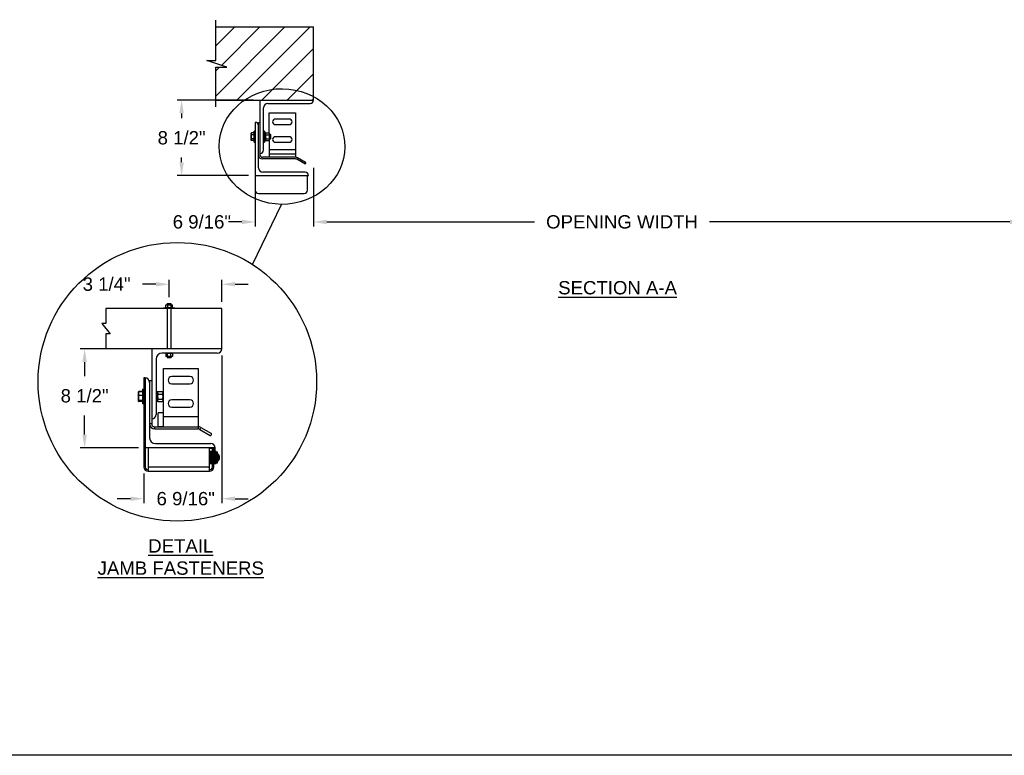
# Model space of a CAD drawing. Header units: inches. Extents: x 144.9 to 238.4, y 214.8 to 247.7.
# Tile 12 of 256: x 151 to 157.9, y 214.8 to 219.9. Entities that reach past the tile are written whole.
import ezdxf

# ---------------------------------------------------------------- set-up
doc = ezdxf.new("R2010")
doc.units = ezdxf.units.IN
doc.header["$LTSCALE"] = 0.25
doc.header["$MEASUREMENT"] = 0
for name, color, linetype in [('ANNOTATIONS', 1, 'Continuous'), ('DETAILS', 4, 'Continuous'), ('MOTOR RH', 7, 'Continuous')]:
    doc.layers.add(name, color=color, linetype=linetype)
doc.styles.add('ARIAL', font='arial.ttf', dxfattribs={"height": 0.09375})
doc.dimstyles.new('STANDARD$0', dxfattribs={"dimtxt": 0.09375, "dimasz": 0.09375, "dimexe": 0.03125, "dimexo": 0.046875, "dimgap": 0.09, "dimtad": 0, "dimtih": 1, "dimtoh": 1, "dimdec": 4, "dimzin": 0, "dimdsep": 46, "dimtxsty": 'ARIAL', "dimcen": 0.09, "dimadec": 0, "dimazin": 0, "dimtfac": 1, "dimtdec": 4, "dimtofl": 0, "dimtmove": 0, "dimatfit": 1, "dimfxl": 1, "dimtolj": 1, "dimtzin": 0, "dimarcsym": 0})

# ---------------------------------------------------------------- blocks, each defined once
blk = doc.blocks.new('*D91')
at = {"layer": 'ANNOTATIONS', "color": 0, "lineweight": -2, "transparency": 16777216}
for p, q in [((152.6049, 219.3717), (152.0671, 219.3717)), ((152.0984, 219.278), (152.0984, 219.2446)), ((152.0984, 218.9342), (152.0984, 218.9676)), ((152.5698, 218.8405), (152.0671, 218.8405))]:
    blk.add_line(p, q, dxfattribs=at)
at = {"layer": 'ANNOTATIONS', "color": 0, "transparency": 16777216}
for points in [[(152.0827, 219.278), (152.114, 219.278), (152.0984, 219.3717)], [(152.0827, 218.9342), (152.114, 218.9342), (152.0984, 218.8405)]]:
    blk.add_solid(points, dxfattribs=at)
at = {"layer": 'defpoints', "color": 0, "transparency": 16777216}
for p in [(152.6518, 219.3717), (152.0984, 218.8405), (152.6166, 218.8405)]:
    blk.add_point(p, dxfattribs=at)
at = {"layer": 'ANNOTATIONS', "color": 0, "transparency": 16777216, "insert": (152.0984, 219.1061), "char_height": 0.09375, "attachment_point": 5, "style": 'ARIAL'}
blk.add_mtext('\\A1;8 1/2"', dxfattribs=at)
blk = doc.blocks.new('*D95')
at = {"layer": 'ANNOTATIONS', "color": 0, "lineweight": -2, "transparency": 16777216}
for p, q in [((152.3807, 217.5739), (152.3807, 216.534)), ((151.832, 216.742), (151.832, 216.534)), ((151.7383, 216.5652), (151.6445, 216.5652)), ((152.4745, 216.5652), (152.5682, 216.5652))]:
    blk.add_line(p, q, dxfattribs=at)
at = {"layer": 'ANNOTATIONS', "color": 0, "transparency": 16777216}
for points in [[(151.7383, 216.5808), (151.7383, 216.5496), (151.832, 216.5652)], [(152.4745, 216.5808), (152.4745, 216.5496), (152.3807, 216.5652)]]:
    blk.add_solid(points, dxfattribs=at)
at = {"layer": 'defpoints', "color": 0, "transparency": 16777216}
for p in [(152.3807, 217.6207), (151.832, 216.7888), (152.3807, 216.5652)]:
    blk.add_point(p, dxfattribs=at)
at = {"layer": 'ANNOTATIONS', "color": 0, "transparency": 16777216, "insert": (152.1271, 216.5652), "char_height": 0.09375, "attachment_point": 5, "style": 'ARIAL'}
blk.add_mtext('\\A1;6 9/16"', dxfattribs=at)
blk = doc.blocks.new('*D96')
at = {"layer": 'ANNOTATIONS', "color": 0, "lineweight": -2, "transparency": 16777216}
for p, q in [((151.7212, 217.6207), (151.3838, 217.6207)), ((151.415, 217.527), (151.415, 217.4279)), ((151.415, 217.0165), (151.415, 217.1509)), ((151.7949, 216.9227), (151.3838, 216.9227))]:
    blk.add_line(p, q, dxfattribs=at)
at = {"layer": 'ANNOTATIONS', "color": 0, "transparency": 16777216}
for points in [[(151.3994, 217.527), (151.4307, 217.527), (151.415, 217.6207)], [(151.3994, 217.0165), (151.4307, 217.0165), (151.415, 216.9227)]]:
    blk.add_solid(points, dxfattribs=at)
at = {"layer": 'defpoints', "color": 0, "transparency": 16777216}
for p in [(151.7681, 217.6207), (151.415, 216.9227), (151.8418, 216.9227)]:
    blk.add_point(p, dxfattribs=at)
at = {"layer": 'ANNOTATIONS', "color": 0, "transparency": 16777216, "insert": (151.415, 217.2894), "char_height": 0.09375, "attachment_point": 5, "style": 'ARIAL'}
blk.add_mtext('\\A1;8 1/2"', dxfattribs=at)
blk = doc.blocks.new('*D97')
at = {"layer": 'ANNOTATIONS', "color": 0, "lineweight": -2, "transparency": 16777216}
for p, q in [((152.0108, 217.9854), (152.0108, 218.1067)), ((152.3807, 217.9509), (152.3807, 218.1067)), ((151.917, 218.0755), (151.8233, 218.0755)), ((152.4745, 218.0755), (152.5682, 218.0755))]:
    blk.add_line(p, q, dxfattribs=at)
at = {"layer": 'ANNOTATIONS', "color": 0, "transparency": 16777216}
for points in [[(151.917, 218.0911), (151.917, 218.0599), (152.0108, 218.0755)], [(152.4745, 218.0911), (152.4745, 218.0599), (152.3807, 218.0755)]]:
    blk.add_solid(points, dxfattribs=at)
at = {"layer": 'defpoints', "color": 0, "transparency": 16777216}
for p in [(152.3807, 218.0755), (152.0108, 217.9386), (152.3807, 217.904)]:
    blk.add_point(p, dxfattribs=at)
at = {"layer": 'ANNOTATIONS', "color": 0, "transparency": 16777216, "insert": (151.5702, 218.0755), "char_height": 0.09375, "attachment_point": 5, "style": 'ARIAL'}
blk.add_mtext('\\A1;3 1/4"', dxfattribs=at)
blk = doc.blocks.new('*D98')
at = {"layer": 'ANNOTATIONS', "color": 0, "lineweight": -2, "transparency": 16777216}
for p, q in [((153.0268, 218.8958), (153.0268, 218.4829)), ((158.0268, 218.8959), (158.0268, 218.483)), ((153.1206, 218.5141), (154.5847, 218.5141)), ((157.9331, 218.5142), (155.8174, 218.5142))]:
    blk.add_line(p, q, dxfattribs=at)
at = {"layer": 'ANNOTATIONS', "color": 0, "transparency": 16777216}
for points in [[(153.1206, 218.5297), (153.1206, 218.4985), (153.0268, 218.5141)], [(157.9331, 218.5298), (157.9331, 218.4986), (158.0268, 218.5142)]]:
    blk.add_solid(points, dxfattribs=at)
at = {"layer": 'defpoints', "color": 0, "transparency": 16777216}
for p in [(153.0268, 218.9427), (158.0268, 218.9428), (158.0268, 218.5142)]:
    blk.add_point(p, dxfattribs=at)
at = {"layer": 'ANNOTATIONS', "color": 0, "transparency": 16777216, "insert": (155.201, 218.5142), "char_height": 0.09375, "attachment_point": 5, "style": 'ARIAL'}
blk.add_mtext('\\A1;OPENING WIDTH', dxfattribs=at)

msp = doc.modelspace()

# ---------------------------------------------------------------- hatches: boundary and pattern name
at = {"layer": 'MOTOR RH'}
h = msp.add_hatch(dxfattribs=at)
h.set_pattern_fill('ANSI31', color=256, style=0)
h.set_pattern_definition([(45, (-25.16526, -30.93622), (-0.08838835, 0.08838835), [])])
h.paths.add_polyline_path([(153.0268, 219.88734), (152.3393, 219.88734), (152.3393, 219.65014), (152.27519, 219.65014), (152.41727, 219.60324), (152.3393, 219.60324), (152.3393, 219.37172), (153.0268, 219.37172), (153.0268, 219.53422)])

# ---------------------------------------------------------------- linework, layer by layer
at = {"layer": 'ANNOTATIONS'}
for p, q in [((152.61664, 218.79359), (152.61664, 218.48285)), ((152.52289, 218.5141), (152.42914, 218.5141))]:
    msp.add_line(p, q, dxfattribs=at)
msp.add_solid([(152.52289, 218.52973), (152.52289, 218.49848), (152.61664, 218.5141)], dxfattribs=at)
at = {"layer": 'defpoints'}
msp.add_lwpolyline([(165.72268, 214.75854), (144.92558, 214.75854), (144.92558, 227.49365), (165.72268, 227.49365)], close=True, dxfattribs=at)
at = {"layer": 'DETAILS'}
for p, q in [((152.59771, 218.21437), (152.80256, 218.63807)), ((152.38073, 217.90398), (151.56536, 217.90398)), ((151.56536, 217.90398), (151.56536, 217.7989)), ((152.05167, 217.90727), (151.96992, 217.90727)), ((151.96992, 217.90398), (151.96992, 217.90727)), ((151.98451, 217.91055), (151.98451, 217.90727)), ((151.98451, 217.91055), (152.03707, 217.91055)), ((151.98759, 217.9203), (151.98759, 217.93135)), ((151.98759, 217.93135), (152.03399, 217.93135)), ((151.98765, 217.91055), (151.98765, 217.93135)), ((151.99711, 217.93135), (151.99711, 217.93857)), ((152.02448, 217.93857), (151.99711, 217.93857)), ((151.99711, 217.90398), (151.99711, 217.62073)), ((152.0006, 217.91055), (152.0006, 217.93135)), ((152.02374, 217.91055), (152.02374, 217.93135)), ((152.02448, 217.93135), (152.02448, 217.93857)), ((152.02448, 217.62073), (152.02448, 217.90398)), ((152.03394, 217.91055), (152.03394, 217.93135)), ((152.03399, 217.9203), (152.03399, 217.93135)), ((152.03707, 217.90727), (152.03707, 217.91055)), ((152.05167, 217.90398), (152.05167, 217.90727)), ((152.38073, 217.62073), (152.38073, 217.90398)), ((151.56536, 217.7989), (151.53619, 217.7989)), ((151.53619, 217.7989), (151.59453, 217.72582)), ((151.59453, 217.72582), (151.56536, 217.72582)), ((151.56536, 217.72582), (151.56536, 217.62073)), ((152.38073, 217.62073), (151.56536, 217.62073)), ((151.88802, 217.62073), (151.88802, 217.09211)), ((151.91881, 217.54888), (151.91881, 217.15881)), ((152.34993, 217.58994), (151.95987, 217.58994)), ((151.9843, 217.58994), (151.9843, 217.58665)), ((152.03686, 217.58665), (151.9843, 217.58665)), ((151.98738, 217.57691), (151.98738, 217.56585)), ((152.03378, 217.56585), (151.98738, 217.56585)), ((151.98743, 217.58665), (151.98743, 217.56585)), ((151.99689, 217.56585), (151.99689, 217.55864)), ((151.99689, 217.55864), (152.02427, 217.55864)), ((151.99763, 217.58665), (151.99763, 217.56585)), ((152.02078, 217.58665), (152.02078, 217.56585)), ((152.02427, 217.56585), (152.02427, 217.55864)), ((152.03373, 217.58665), (152.03373, 217.56585)), ((152.03378, 217.57691), (152.03378, 217.56585)), ((152.03686, 217.58665), (152.03686, 217.58994)), ((151.96977, 217.07158), (151.96977, 217.48218)), ((151.96977, 217.48218), (152.21612, 217.48218)), ((152.21612, 217.48218), (152.21612, 217.05619)), ((151.84182, 217.41544), (151.832, 217.41544)), ((151.832, 217.41544), (151.832, 216.78884)), ((151.84182, 217.41544), (151.84182, 216.78884)), ((151.87262, 217.39493), (151.87262, 216.99458)), ((151.88802, 217.39493), (151.87262, 217.39493)), ((152.1571, 217.42572), (152.02879, 217.42572)), ((151.79665, 217.31994), (151.79558, 217.31722)), ((151.79587, 217.31827), (151.79665, 217.31994)), ((151.82379, 217.32), (151.79665, 217.32)), ((151.82379, 217.31994), (151.79665, 217.31994)), ((151.82379, 217.32011), (151.80647, 217.32011)), ((151.82379, 217.33588), (151.832, 217.33588)), ((151.82379, 217.33588), (151.82379, 217.23323)), ((151.91881, 217.32024), (151.92908, 217.32024)), ((151.92908, 217.24888), (151.92908, 217.32024)), ((151.92908, 217.31535), (151.93318, 217.32012)), ((151.93318, 217.32012), (151.96176, 217.32012)), ((151.96176, 217.32012), (151.96586, 217.31535)), ((152.02879, 217.3744), (152.1571, 217.3744)), ((151.7939, 217.31535), (151.79423, 217.31592)), ((151.7939, 217.25376), (151.7939, 217.31535)), ((151.79423, 217.25319), (151.7939, 217.25376)), ((151.79423, 217.31592), (151.79562, 217.31833)), ((151.79562, 217.25079), (151.79443, 217.25285)), ((151.82379, 217.31804), (151.79665, 217.31804)), ((151.82379, 217.29093), (151.79665, 217.29093)), ((151.82379, 217.25745), (151.79665, 217.25745)), ((151.82379, 217.25108), (151.79665, 217.25108)), ((151.92908, 217.25275), (151.91881, 217.25275)), ((151.92908, 217.25061), (151.91881, 217.25061)), ((151.93318, 217.249), (151.92908, 217.25376)), ((151.93318, 217.30234), (151.96176, 217.30234)), ((151.93318, 217.26678), (151.96176, 217.26678)), ((151.96586, 217.25376), (151.96176, 217.249)), ((151.96586, 217.31535), (151.96586, 217.25376)), ((151.96586, 217.30509), (151.96977, 217.30509)), ((151.96977, 217.26403), (151.96586, 217.26403)), ((152.1571, 217.26148), (152.02879, 217.26148)), ((151.82379, 217.24918), (151.79665, 217.24918)), ((151.82379, 217.24912), (151.79665, 217.24912)), ((151.82379, 217.24901), (151.80647, 217.24901)), ((151.832, 217.23323), (151.82379, 217.23323)), ((151.92908, 217.24888), (151.91881, 217.24888)), ((151.93318, 217.249), (151.96176, 217.249)), ((152.02879, 217.21016), (152.1571, 217.21016)), ((151.93384, 217.07158), (151.93384, 217.16907)), ((151.96977, 217.16907), (151.93384, 217.16907)), ((151.96977, 217.14344), (152.21612, 217.14344)), ((151.88802, 217.09211), (151.87262, 217.09211)), ((151.90855, 217.05619), (151.90855, 217.07158)), ((151.90855, 217.07158), (152.21612, 217.07158)), ((151.90855, 217.05619), (152.21612, 217.05619)), ((151.93384, 217.07282), (151.96977, 217.07282)), ((152.22639, 217.05344), (152.23409, 217.06677)), ((152.22639, 217.05344), (152.30019, 217.01083)), ((152.23409, 217.06677), (152.30789, 217.02416)), ((152.3058, 217.01233), (152.30939, 217.01855)), ((152.33454, 216.92272), (151.84182, 216.92272)), ((151.86235, 216.92272), (151.86235, 216.75848)), ((151.91368, 216.95352), (152.30374, 216.95352)), ((152.29436, 216.75848), (152.29436, 216.92272)), ((152.29436, 216.92025), (152.31489, 216.92025)), ((152.31489, 216.78884), (152.31489, 216.92272)), ((152.32472, 216.78884), (152.32472, 216.92272)), ((152.32472, 216.92025), (152.33454, 216.92025)), ((152.33454, 216.92025), (152.33453, 216.9221)), ((152.33454, 216.8986), (152.33454, 216.92272)), ((152.30933, 216.8986), (152.29436, 216.8986)), ((152.29436, 216.89858), (152.30933, 216.89858)), ((152.30933, 216.89854), (152.29436, 216.89854)), ((152.29436, 216.89826), (152.30933, 216.89826)), ((152.30933, 216.89815), (152.29436, 216.89815)), ((152.29436, 216.89762), (152.30933, 216.89762)), ((152.30933, 216.89744), (152.29436, 216.89744)), ((152.29436, 216.89666), (152.30933, 216.89666)), ((152.30933, 216.89641), (152.29436, 216.89641)), ((152.29436, 216.89538), (152.30933, 216.89538)), ((152.30933, 216.89507), (152.29436, 216.89507)), ((152.29436, 216.89381), (152.30933, 216.89381)), ((152.30933, 216.89344), (152.29436, 216.89344)), ((152.29436, 216.89195), (152.30933, 216.89195)), ((152.30933, 216.89151), (152.29436, 216.89151)), ((152.29436, 216.88981), (152.30933, 216.88981)), ((152.30933, 216.88932), (152.29436, 216.88932)), ((152.29436, 216.88741), (152.30933, 216.88741)), ((152.30933, 216.88687), (152.29436, 216.88687)), ((152.29436, 216.88477), (152.30933, 216.88477)), ((152.30933, 216.88418), (152.29436, 216.88418)), ((152.29436, 216.88191), (152.30933, 216.88191)), ((152.30933, 216.88128), (152.29436, 216.88128)), ((152.29436, 216.87886), (152.30933, 216.87886)), ((152.30933, 216.87818), (152.29436, 216.87818)), ((152.29436, 216.87562), (152.30933, 216.87562)), ((152.30933, 216.87491), (152.29436, 216.87491)), ((152.29436, 216.87224), (152.30933, 216.87224)), ((152.30933, 216.8715), (152.29436, 216.8715)), ((152.29436, 216.86873), (152.30933, 216.86873)), ((152.30933, 216.86797), (152.29436, 216.86797)), ((152.29436, 216.86512), (152.30933, 216.86512)), ((152.30933, 216.86434), (152.29436, 216.86434)), ((152.29436, 216.86144), (152.30933, 216.86144)), ((152.30933, 216.86065), (152.29436, 216.86065)), ((152.29436, 216.85772), (152.30933, 216.85772)), ((152.30933, 216.85692), (152.29436, 216.85692)), ((152.29436, 216.85398), (152.30933, 216.85398)), ((152.30933, 216.85319), (152.29436, 216.85319)), ((152.29436, 216.85026), (152.30933, 216.85026)), ((152.30933, 216.84947), (152.29436, 216.84947)), ((152.29436, 216.84658), (152.30933, 216.84658)), ((152.30933, 216.8458), (152.29436, 216.8458)), ((152.29436, 216.84297), (152.30933, 216.84297)), ((152.30933, 216.84221), (152.29436, 216.84221)), ((152.29436, 216.83945), (152.30933, 216.83945)), ((152.30933, 216.83872), (152.29436, 216.83872)), ((152.29436, 216.83606), (152.30933, 216.83606)), ((152.30933, 216.83536), (152.29436, 216.83536)), ((152.30933, 216.89858), (152.30933, 216.81296)), ((152.31057, 216.88488), (152.31056, 216.88476)), ((152.31187, 216.88245), (152.31251, 216.88245)), ((152.3138, 216.88488), (152.31379, 216.88476)), ((152.32472, 216.8986), (152.34088, 216.8986)), ((152.34088, 216.89857), (152.32472, 216.89857)), ((152.32472, 216.89833), (152.34088, 216.89833)), ((152.34088, 216.89823), (152.32472, 216.89823)), ((152.32472, 216.89773), (152.34088, 216.89773)), ((152.34088, 216.89756), (152.32472, 216.89756)), ((152.32472, 216.89682), (152.34088, 216.89682)), ((152.34088, 216.89658), (152.32472, 216.89658)), ((152.32472, 216.89559), (152.34088, 216.89559)), ((152.34088, 216.89529), (152.32472, 216.89529)), ((152.32472, 216.89406), (152.34088, 216.89406)), ((152.34088, 216.89369), (152.32472, 216.89369)), ((152.32472, 216.89224), (152.34088, 216.89224)), ((152.34088, 216.89181), (152.32472, 216.89181)), ((152.32472, 216.89014), (152.34088, 216.89014)), ((152.34088, 216.88965), (152.32472, 216.88965)), ((152.32472, 216.88778), (152.34088, 216.88778)), ((152.34088, 216.88724), (152.32472, 216.88724)), ((152.32472, 216.88517), (152.34088, 216.88517)), ((152.34088, 216.88459), (152.32472, 216.88459)), ((152.32472, 216.88234), (152.34088, 216.88234)), ((152.34088, 216.88171), (152.32472, 216.88171)), ((152.32472, 216.87931), (152.34088, 216.87931)), ((152.34088, 216.87864), (152.32472, 216.87864)), ((152.32472, 216.8761), (152.34088, 216.8761)), ((152.34088, 216.8754), (152.32472, 216.8754)), ((152.32472, 216.87274), (152.34088, 216.87274)), ((152.34088, 216.87201), (152.32472, 216.87201)), ((152.32472, 216.86925), (152.34088, 216.86925)), ((152.34088, 216.86849), (152.32472, 216.86849)), ((152.32472, 216.86565), (152.34088, 216.86565)), ((152.34088, 216.86487), (152.32472, 216.86487)), ((152.32472, 216.86198), (152.34088, 216.86198)), ((152.34088, 216.86119), (152.32472, 216.86119)), ((152.32472, 216.85826), (152.34088, 216.85826)), ((152.34088, 216.85747), (152.32472, 216.85747)), ((152.32472, 216.85453), (152.34088, 216.85453)), ((152.34088, 216.85373), (152.32472, 216.85373)), ((152.32472, 216.8508), (152.34088, 216.8508)), ((152.34088, 216.85001), (152.32472, 216.85001)), ((152.32472, 216.84711), (152.34088, 216.84711)), ((152.34088, 216.84633), (152.32472, 216.84633)), ((152.32472, 216.84349), (152.34088, 216.84349)), ((152.34088, 216.84273), (152.32472, 216.84273)), ((152.32472, 216.83996), (152.34088, 216.83996)), ((152.34088, 216.83922), (152.32472, 216.83922)), ((152.32472, 216.83655), (152.34088, 216.83655)), ((152.34088, 216.83584), (152.32472, 216.83584)), ((152.34088, 216.81392), (152.34088, 216.8986)), ((152.34088, 216.89459), (152.35058, 216.89459)), ((152.34088, 216.89456), (152.35058, 216.89456)), ((152.34088, 216.88762), (152.35058, 216.88762)), ((152.34088, 216.86265), (152.35058, 216.86265)), ((152.34088, 216.8488), (152.35058, 216.8488)), ((152.35058, 216.81696), (152.35058, 216.89459)), ((152.35058, 216.88262), (152.35068, 216.88244)), ((152.35058, 216.8818), (152.35288, 216.88156)), ((152.35288, 216.88156), (152.35288, 216.83)), ((151.84182, 216.78884), (151.832, 216.78884)), ((151.86235, 216.78884), (152.29436, 216.78884)), ((152.29436, 216.83282), (152.30933, 216.83282)), ((152.30933, 216.83215), (152.29436, 216.83215)), ((152.29436, 216.82976), (152.30933, 216.82976)), ((152.30933, 216.82913), (152.29436, 216.82913)), ((152.29436, 216.82689), (152.30933, 216.82689)), ((152.30933, 216.82631), (152.29436, 216.82631)), ((152.29436, 216.82424), (152.30933, 216.82424)), ((152.30933, 216.82371), (152.29436, 216.82371)), ((152.29436, 216.82184), (152.30933, 216.82184)), ((152.30933, 216.82136), (152.29436, 216.82136)), ((152.29436, 216.81969), (152.30933, 216.81969)), ((152.30933, 216.81927), (152.29436, 216.81927)), ((152.29436, 216.81782), (152.30933, 216.81782)), ((152.30933, 216.81745), (152.29436, 216.81745)), ((152.29436, 216.81623), (152.30933, 216.81623)), ((152.30933, 216.81593), (152.29436, 216.81593)), ((152.29436, 216.81495), (152.30933, 216.81495)), ((152.30933, 216.81471), (152.29436, 216.81471)), ((152.29436, 216.81397), (152.30933, 216.81397)), ((152.30933, 216.81381), (152.29436, 216.81381)), ((152.29436, 216.81332), (152.30933, 216.81332)), ((152.30933, 216.81322), (152.29436, 216.81322)), ((152.29436, 216.81299), (152.30933, 216.81299)), ((152.30933, 216.81296), (152.29436, 216.81296)), ((152.30875, 216.82913), (152.30874, 216.82938)), ((152.30933, 216.82442), (152.31489, 216.82442)), ((152.31089, 216.82911), (152.31025, 216.82911)), ((152.3122, 216.8268), (152.31219, 216.82668)), ((152.31412, 216.82911), (152.31348, 216.82911)), ((152.32472, 216.78884), (152.31489, 216.78884)), ((152.32472, 216.83329), (152.34088, 216.83329)), ((152.34088, 216.83261), (152.32472, 216.83261)), ((152.32472, 216.83019), (152.34088, 216.83019)), ((152.34088, 216.82956), (152.32472, 216.82956)), ((152.3251, 216.82671), (152.32472, 216.82742)), ((152.32472, 216.8273), (152.34088, 216.8273)), ((152.34088, 216.82671), (152.32472, 216.82671)), ((152.32472, 216.82462), (152.34088, 216.82462)), ((152.34088, 216.82407), (152.32472, 216.82407)), ((152.32472, 216.82217), (152.34088, 216.82217)), ((152.34088, 216.82168), (152.32472, 216.82168)), ((152.32472, 216.81999), (152.34088, 216.81999)), ((152.34088, 216.81955), (152.32472, 216.81955)), ((152.32472, 216.81807), (152.34088, 216.81807)), ((152.34088, 216.8177), (152.32472, 216.8177)), ((152.32472, 216.81644), (152.34088, 216.81644)), ((152.34088, 216.81613), (152.32472, 216.81613)), ((152.32472, 216.81511), (152.34088, 216.81511)), ((152.34088, 216.81487), (152.32472, 216.81487)), ((152.32472, 216.81409), (152.34088, 216.81409)), ((152.34088, 216.81392), (152.32472, 216.81392)), ((152.32472, 216.81339), (152.34088, 216.81339)), ((152.34088, 216.81328), (152.32472, 216.81328)), ((152.32472, 216.81301), (152.34088, 216.81301)), ((152.34088, 216.81297), (152.32472, 216.81297)), ((152.32472, 216.81296), (152.34088, 216.81296)), ((152.34088, 216.82388), (152.35058, 216.82388)), ((152.34088, 216.81696), (152.35058, 216.81696)), ((152.34088, 216.81297), (152.34088, 216.81391)), ((152.35288, 216.83), (152.35058, 216.82975)), ((151.86235, 216.75848), (152.29436, 216.75848))]:
    msp.add_line(p, q, dxfattribs=at)
msp.add_circle((152.06841, 217.38835), 0.98106, dxfattribs=at)
for centre, radius, start, end in [((152.34993, 217.62073), 0.03079, 270, 0), ((151.95987, 217.54888), 0.04106, 90, 180), ((151.84182, 217.38464), 0.03079, 0, 90), ((152.02879, 217.40006), 0.02566, 90, 270), ((152.1571, 217.40006), 0.02566, 270, 90), ((152.02879, 217.23582), 0.02566, 90, 270), ((152.1571, 217.23582), 0.02566, 270, 90), ((151.88802, 217.15881), 0.03079, 270, 0), ((151.90855, 217.09211), 0.03593, 180, 270), ((151.90855, 217.09211), 0.02053, 180, 270), ((152.21612, 217.03566), 0.03593, 60, 90), ((152.21612, 217.03566), 0.02053, 60, 90), ((151.91368, 216.99458), 0.04106, 180, 270), ((152.30224, 217.01438), 0.00411, 240, 330), ((152.30583, 217.02061), 0.00411, 330, 60), ((152.30374, 216.92272), 0.03079, 360, 90), ((152.33296, 216.85578), 0.03258, 307.686145, 52.313855), ((151.86235, 216.78884), 0.03035, 180, 270), ((151.86235, 216.78884), 0.02053, 180, 270), ((152.29436, 216.78884), 0.03035, 270, 0), ((152.29436, 216.78884), 0.02053, 270, 0)]:
    msp.add_arc(centre, radius, start, end, dxfattribs=at)
msp.add_ellipse((152.80537, 219.04505), major_axis=(0.4425, -0.00305), ratio=0.919729, dxfattribs=at)
for points, knots in [([(151.93318, 217.32012), (151.9321, 217.31873), (151.92991, 217.31592), (151.92908, 217.31285), (151.92908, 217.31127), (151.92908, 217.31123)], [0, 0, 0, 0, 0.4843255, 0.9863193, 1, 1, 1, 1]), ([(151.96176, 217.32012), (151.96284, 217.31873), (151.96503, 217.31592), (151.96586, 217.31285), (151.96586, 217.31127), (151.96586, 217.31123)], [0, 0, 0, 0, 0.4843256, 0.9863193, 1, 1, 1, 1]), ([(151.79665, 217.31804), (151.79588, 217.31584), (151.79433, 217.31139), (151.79404, 217.3068), (151.7939, 217.30448)], [0, 0, 0, 0, 0.4954797, 1, 1, 1, 1]), ([(151.7939, 217.30448), (151.7939, 217.30416), (151.79393, 217.30173), (151.79453, 217.29714), (151.79594, 217.29301), (151.79665, 217.29093)], [0, 0, 0, 0, 0.0701138, 0.5307849, 1, 1, 1, 1]), ([(151.79665, 217.29093), (151.79628, 217.28967), (151.79466, 217.28422), (151.79423, 217.27855), (151.7939, 217.27419)], [0, 0, 0, 0, 0.22935, 1, 1, 1, 1]), ([(151.7939, 217.27419), (151.79393, 217.27279), (151.79407, 217.26712), (151.79554, 217.26161), (151.79665, 217.25745)], [0, 0, 0, 0, 0.2462973, 1, 1, 1, 1]), ([(151.79665, 217.25745), (151.79588, 217.25693), (151.79433, 217.25588), (151.79404, 217.25481), (151.7939, 217.25426)], [0, 0, 0, 0, 0.4954604, 1, 1, 1, 1]), ([(151.7939, 217.25426), (151.7939, 217.25419), (151.79393, 217.25361), (151.79453, 217.25254), (151.79594, 217.25157), (151.79665, 217.25108)], [0, 0, 0, 0, 0.07010078, 0.53078485, 1, 1, 1, 1]), ([(151.79434, 217.31586), (151.79445, 217.31609), (151.79477, 217.31683), (151.79589, 217.31755), (151.79665, 217.31804)], [0, 0, 0, 0, 0.3181838, 1, 1, 1, 1]), ([(151.79518, 217.25221), (151.79529, 217.25174), (151.79552, 217.25071), (151.79625, 217.24972), (151.79665, 217.24918)], [0, 0, 0, 0, 0.4516846, 1, 1, 1, 1]), ([(151.92908, 217.31123), (151.92923, 217.30998), (151.92955, 217.30745), (151.93139, 217.3045), (151.93278, 217.30283), (151.93318, 217.30234)], [0, 0, 0, 0, 0.4063083, 0.8272677, 1, 1, 1, 1]), ([(151.93318, 217.30234), (151.9321, 217.29957), (151.92991, 217.29394), (151.92908, 217.2878), (151.92908, 217.28464), (151.92908, 217.28456)], [0, 0, 0, 0, 0.48434, 0.9863261, 1, 1, 1, 1]), ([(151.92908, 217.28456), (151.92923, 217.28207), (151.92955, 217.277), (151.93139, 217.27111), (151.93278, 217.26776), (151.93318, 217.26678)], [0, 0, 0, 0, 0.4062922, 0.82727, 1, 1, 1, 1]), ([(151.93318, 217.26678), (151.93257, 217.26603), (151.93113, 217.26425), (151.92946, 217.26128), (151.92921, 217.25903), (151.92908, 217.25789)], [0, 0, 0, 0, 0.2654638, 0.6280537, 1, 1, 1, 1]), ([(151.92908, 217.25789), (151.92908, 217.25769), (151.92911, 217.25635), (151.92978, 217.25387), (151.93142, 217.25112), (151.93275, 217.24952), (151.93318, 217.249)], [0, 0, 0, 0, 0.0665197, 0.4352912, 0.8145502, 1, 1, 1, 1]), ([(151.96586, 217.31123), (151.96571, 217.30998), (151.96539, 217.30745), (151.96355, 217.3045), (151.96216, 217.30283), (151.96176, 217.30234)], [0, 0, 0, 0, 0.4063086, 0.8272681, 1, 1, 1, 1]), ([(151.96176, 217.30234), (151.96284, 217.29957), (151.96503, 217.29394), (151.96586, 217.2878), (151.96586, 217.28464), (151.96586, 217.28456)], [0, 0, 0, 0, 0.48434, 0.9863261, 1, 1, 1, 1]), ([(151.96586, 217.28456), (151.96571, 217.28207), (151.96539, 217.277), (151.96355, 217.27111), (151.96216, 217.26776), (151.96176, 217.26678)], [0, 0, 0, 0, 0.4062925, 0.8272704, 1, 1, 1, 1]), ([(151.96176, 217.26678), (151.96237, 217.26603), (151.96381, 217.26425), (151.96548, 217.26128), (151.96573, 217.25903), (151.96586, 217.25789)], [0, 0, 0, 0, 0.2654634, 0.6280535, 1, 1, 1, 1]), ([(151.96586, 217.25789), (151.96586, 217.25769), (151.96583, 217.25635), (151.96516, 217.25387), (151.96351, 217.25112), (151.96219, 217.24952), (151.96176, 217.249)], [0, 0, 0, 0, 0.0665197, 0.4352912, 0.8145502, 1, 1, 1, 1]), ([(152.30927, 216.88245), (152.30948, 216.88285), (152.30991, 216.88365), (152.31034, 216.88446), (152.31056, 216.88486)], [0, 0, 0, 0, 0.4967659, 1, 1, 1, 1]), ([(152.31088, 216.82927), (152.31082, 216.82965), (152.31069, 216.83044), (152.31049, 216.83649), (152.31029, 216.84529), (152.31009, 216.85578), (152.30988, 216.86627), (152.30968, 216.87504), (152.3095, 216.88079), (152.30938, 216.88155), (152.30934, 216.88187)], [0, 0, 0, 0, 0.1202772, 0.2513533, 0.3824302, 0.5135067, 0.6445832, 0.7756596, 0.906736, 1, 1, 1, 1]), ([(152.31025, 216.82911), (152.31018, 216.82951), (152.31005, 216.83031), (152.30984, 216.83648), (152.30964, 216.84527), (152.30947, 216.85417), (152.30937, 216.8593), (152.30934, 216.86105)], [0, 0, 0, 0, 0.2214299, 0.4428589, 0.6642894, 0.8857193, 1, 1, 1, 1]), ([(152.31059, 216.88486), (152.3108, 216.88446), (152.31123, 216.88365), (152.31167, 216.88284), (152.31188, 216.88244)], [0, 0, 0, 0, 0.5000075, 1, 1, 1, 1]), ([(152.31217, 216.8268), (152.31213, 216.82698), (152.31205, 216.82735), (152.31192, 216.83032), (152.31178, 216.83496), (152.31165, 216.84106), (152.31151, 216.84816), (152.31138, 216.85578), (152.31125, 216.8634), (152.31111, 216.87049), (152.31098, 216.8766), (152.31084, 216.88124), (152.31071, 216.8842), (152.31063, 216.88458), (152.31059, 216.88476)], [0, 0, 0, 0, 0.0743091, 0.1603292, 0.2448774, 0.329427, 0.4154487, 0.5000001, 0.5845508, 0.670573, 0.7551227, 0.8396709, 0.925691, 1, 1, 1, 1]), ([(152.31348, 216.82911), (152.31341, 216.82951), (152.31328, 216.83031), (152.31308, 216.83648), (152.31287, 216.84529), (152.31267, 216.85578), (152.31247, 216.86627), (152.31227, 216.87507), (152.31207, 216.88112), (152.31194, 216.88191), (152.31188, 216.88228)], [0, 0, 0, 0, 0.1263008, 0.2526011, 0.3789022, 0.505203, 0.6315038, 0.7578044, 0.884105, 1, 1, 1, 1]), ([(152.3125, 216.88245), (152.31272, 216.88285), (152.31314, 216.88365), (152.31357, 216.88446), (152.31379, 216.88486)], [0, 0, 0, 0, 0.4967659, 1, 1, 1, 1]), ([(152.31411, 216.82927), (152.31405, 216.82965), (152.31392, 216.83044), (152.31372, 216.83649), (152.31352, 216.84529), (152.31332, 216.85578), (152.31312, 216.86626), (152.31292, 216.87508), (152.31271, 216.88125), (152.31258, 216.88205), (152.31251, 216.88245)], [0, 0, 0, 0, 0.11589497, 0.24219527, 0.36849639, 0.49479717, 0.62109796, 0.74739859, 0.87369922, 1, 1, 1, 1]), ([(152.31382, 216.88486), (152.31404, 216.88446), (152.31439, 216.88379), (152.31475, 216.88312), (152.31489, 216.88285)], [0, 0, 0, 0, 0.6023315, 1, 1, 1, 1]), ([(152.31489, 216.84074), (152.31489, 216.84089), (152.31484, 216.84306), (152.31474, 216.84824), (152.31461, 216.85576), (152.31448, 216.8634), (152.31434, 216.87049), (152.31421, 216.8766), (152.31408, 216.88124), (152.31394, 216.8842), (152.31386, 216.88458), (152.31382, 216.88476)], [0, 0, 0, 0, 0.009444, 0.1365135, 0.2614108, 0.3863074, 0.5133776, 0.6382725, 0.7631653, 0.8902323, 1, 1, 1, 1]), ([(152.31026, 216.82911), (152.31004, 216.82871), (152.30973, 216.82813), (152.30942, 216.82755), (152.30933, 216.82736)], [0, 0, 0, 0, 0.6872079, 1, 1, 1, 1]), ([(152.31217, 216.8267), (152.31196, 216.8271), (152.31153, 216.82791), (152.31109, 216.82872), (152.31088, 216.82912)], [0, 0, 0, 0, 0.5000075, 1, 1, 1, 1]), ([(152.31349, 216.82911), (152.31328, 216.82871), (152.31285, 216.8279), (152.31242, 216.8271), (152.3122, 216.8267)], [0, 0, 0, 0, 0.4967737, 1, 1, 1, 1]), ([(152.31489, 216.82765), (152.31485, 216.82774), (152.31459, 216.82823), (152.31433, 216.82872), (152.31411, 216.82912)], [0, 0, 0, 0, 0.1738334, 1, 1, 1, 1])]:
    msp.add_open_spline(points, degree=3, knots=knots, dxfattribs=at)
at = {"layer": 'MOTOR RH'}
for p, q in [((152.3393, 219.65014), (152.3393, 219.93422)), ((152.3393, 219.88734), (153.0268, 219.88734)), ((153.0268, 219.37172), (153.0268, 219.88734)), ((152.41727, 219.60324), (152.27519, 219.65014)), ((152.27519, 219.65014), (152.3393, 219.65014)), ((152.3393, 219.32484), (152.3393, 219.60324)), ((152.3393, 219.60324), (152.41727, 219.60324)), ((152.3393, 219.37172), (153.0268, 219.37172)), ((152.6518, 218.985), (152.6518, 219.37172)), ((152.70649, 219.34828), (153.00336, 219.34828)), ((152.67524, 219.02016), (152.67524, 219.31703)), ((152.71402, 219.14097), (152.71402, 219.28188)), ((152.71402, 219.28188), (152.90152, 219.28188)), ((152.90152, 219.28188), (152.90152, 218.96938)), ((152.61664, 219.21547), (152.61664, 218.73857)), ((152.64008, 218.89516), (152.64008, 219.21547)), ((152.64008, 219.21547), (152.6518, 219.21547)), ((152.8566, 219.23891), (152.75894, 219.23891)), ((152.75894, 219.19984), (152.8566, 219.19984)), ((152.58974, 219.14097), (152.58764, 219.13734)), ((152.58764, 219.13734), (152.58764, 219.09047)), ((152.61039, 219.14097), (152.58974, 219.14097)), ((152.61039, 219.12744), (152.58974, 219.12744)), ((152.61664, 219.15297), (152.61039, 219.15297)), ((152.61039, 219.07484), (152.61039, 219.15297)), ((152.68149, 219.15297), (152.67524, 219.15297)), ((152.68149, 219.15297), (152.68149, 219.07484)), ((152.6893, 219.14106), (152.68149, 219.14106)), ((152.6893, 219.14106), (152.6893, 219.08675)), ((152.69242, 219.14097), (152.6893, 219.13734)), ((152.69242, 219.14097), (152.71417, 219.14097)), ((152.69242, 219.12744), (152.71417, 219.12744)), ((152.7173, 219.13734), (152.71417, 219.14097)), ((152.7173, 219.09047), (152.7173, 219.13734)), ((152.72506, 219.12953), (152.7173, 219.12953)), ((152.72792, 219.12667), (152.72506, 219.12953)), ((152.72506, 219.09828), (152.72506, 219.12953)), ((152.72792, 219.10114), (152.72792, 219.12667)), ((152.58764, 219.09047), (152.58974, 219.08684)), ((152.61039, 219.10038), (152.58974, 219.10038)), ((152.61039, 219.08684), (152.58974, 219.08684)), ((152.61039, 219.07484), (152.61664, 219.07484)), ((152.67524, 219.07484), (152.68149, 219.07484)), ((152.68149, 219.08675), (152.6893, 219.08675)), ((152.6893, 219.09047), (152.69242, 219.08684)), ((152.69242, 219.10038), (152.71417, 219.10038)), ((152.69242, 219.08684), (152.71417, 219.08684)), ((152.71402, 219.08684), (152.71402, 218.96938)), ((152.71417, 219.08684), (152.7173, 219.09047)), ((152.7173, 219.09828), (152.72506, 219.09828)), ((152.72506, 219.09828), (152.72792, 219.10114)), ((152.8566, 219.11391), (152.75894, 219.11391)), ((152.75894, 219.07484), (152.8566, 219.07484)), ((152.71402, 219.02406), (152.90152, 219.02406)), ((152.71402, 218.99281), (152.90152, 218.99281)), ((152.90152, 218.96938), (152.66742, 218.96938)), ((152.90152, 218.95766), (152.66742, 218.95766)), ((152.9655, 218.92314), (152.90933, 218.95556)), ((152.97136, 218.93328), (152.91519, 218.96571)), ((152.9725, 218.92902), (152.96977, 218.92428)), ((152.96821, 218.86391), (152.67133, 218.86391)), ((152.61664, 218.84047), (152.99164, 218.84047)), ((152.98417, 218.73857), (152.98417, 218.84047)), ((152.63974, 218.71547), (152.96107, 218.71547))]:
    msp.add_line(p, q, dxfattribs=at)
for centre, radius, start, end in [((152.70649, 219.31703), 0.03125, 90, 180), ((153.00336, 219.37172), 0.02344, 270, 0), ((152.61664, 219.19203), 0.02344, 0, 90), ((152.75894, 219.21938), 0.01953, 90, 270), ((152.8566, 219.21938), 0.01953, 270, 90), ((152.75894, 219.09438), 0.01953, 90, 270), ((152.8566, 219.09438), 0.01953, 270, 90), ((152.66742, 218.985), 0.02734, 180, 270), ((152.6518, 219.02016), 0.02344, 270, 0), ((152.66742, 218.985), 0.01562, 180, 270), ((152.90152, 218.94203), 0.02734, 60, 90), ((152.90152, 218.94203), 0.01563, 60, 90), ((152.96706, 218.92584), 0.00313, 240, 330), ((152.9698, 218.93058), 0.00312, 330, 60), ((152.67133, 218.89516), 0.03125, 180, 270), ((152.96821, 218.84047), 0.02344, 0, 90), ((152.63974, 218.73857), 0.0231, 180, 270), ((152.96107, 218.73857), 0.0231, 270, 0)]:
    msp.add_arc(centre, radius, start, end, dxfattribs=at)
for points, knots in [([(152.58764, 219.1342), (152.58765, 219.13437), (152.58766, 219.13558), (152.58812, 219.13787), (152.58919, 219.13993), (152.58974, 219.14097)], [0, 0, 0, 0, 0.0700919, 0.5307854, 1, 1, 1, 1]), ([(152.58974, 219.12744), (152.58915, 219.12854), (152.58797, 219.13076), (152.58775, 219.13305), (152.58764, 219.1342)], [0, 0, 0, 0, 0.495458, 1, 1, 1, 1]), ([(152.58764, 219.11391), (152.58789, 219.11744), (152.58822, 219.12202), (152.58945, 219.12643), (152.58974, 219.12744)], [0, 0, 0, 0, 0.7706379, 1, 1, 1, 1]), ([(152.6893, 219.1342), (152.68942, 219.13515), (152.68966, 219.13708), (152.69106, 219.13932), (152.69212, 219.1406), (152.69242, 219.14097)], [0, 0, 0, 0, 0.40629217, 0.82726977, 1, 1, 1, 1]), ([(152.69242, 219.12744), (152.6916, 219.12849), (152.68993, 219.13063), (152.6893, 219.13297), (152.6893, 219.13417), (152.6893, 219.1342)], [0, 0, 0, 0, 0.4843404, 0.9863256, 1, 1, 1, 1]), ([(152.69242, 219.12744), (152.69196, 219.12629), (152.69086, 219.12358), (152.68959, 219.11907), (152.6894, 219.11564), (152.6893, 219.11391)], [0, 0, 0, 0, 0.2654599, 0.6280765, 1, 1, 1, 1]), ([(152.7173, 219.1342), (152.71718, 219.13515), (152.71694, 219.13708), (152.71554, 219.13932), (152.71448, 219.1406), (152.71417, 219.14097)], [0, 0, 0, 0, 0.4062922, 0.8272698, 1, 1, 1, 1]), ([(152.71417, 219.12744), (152.71499, 219.12849), (152.71667, 219.13063), (152.71729, 219.13297), (152.7173, 219.13417), (152.7173, 219.1342)], [0, 0, 0, 0, 0.4843404, 0.9863256, 1, 1, 1, 1]), ([(152.71417, 219.12744), (152.71464, 219.12629), (152.71574, 219.12358), (152.717, 219.11907), (152.7172, 219.11564), (152.7173, 219.11391)], [0, 0, 0, 0, 0.2654599, 0.6280765, 1, 1, 1, 1]), ([(152.58974, 219.10038), (152.58889, 219.10374), (152.58777, 219.1082), (152.58767, 219.11278), (152.58764, 219.11391)], [0, 0, 0, 0, 0.7536937, 1, 1, 1, 1]), ([(152.58764, 219.09361), (152.58765, 219.09377), (152.58766, 219.09498), (152.58812, 219.09727), (152.58919, 219.09934), (152.58974, 219.10038)], [0, 0, 0, 0, 0.0700919, 0.5307854, 1, 1, 1, 1]), ([(152.58974, 219.08684), (152.58915, 219.08794), (152.58797, 219.09016), (152.58775, 219.09245), (152.58764, 219.09361)], [0, 0, 0, 0, 0.495458, 1, 1, 1, 1]), ([(152.6893, 219.11391), (152.6893, 219.1136), (152.68932, 219.11157), (152.68984, 219.10779), (152.69109, 219.10361), (152.69209, 219.10117), (152.69242, 219.10038)], [0, 0, 0, 0, 0.0665323, 0.4352826, 0.8145508, 1, 1, 1, 1]), ([(152.6893, 219.09361), (152.68942, 219.09456), (152.68966, 219.09649), (152.69106, 219.09873), (152.69212, 219.1), (152.69242, 219.10038)], [0, 0, 0, 0, 0.4062922, 0.8272698, 1, 1, 1, 1]), ([(152.69242, 219.08684), (152.6916, 219.0879), (152.68993, 219.09004), (152.6893, 219.09238), (152.6893, 219.09358), (152.6893, 219.09361)], [0, 0, 0, 0, 0.4843404, 0.9863256, 1, 1, 1, 1]), ([(152.7173, 219.11391), (152.7173, 219.1136), (152.71727, 219.11157), (152.71676, 219.10779), (152.71551, 219.10361), (152.7145, 219.10117), (152.71417, 219.10038)], [0, 0, 0, 0, 0.0665323, 0.4352826, 0.8145508, 1, 1, 1, 1]), ([(152.7173, 219.09361), (152.71718, 219.09456), (152.71694, 219.09649), (152.71554, 219.09873), (152.71448, 219.1), (152.71417, 219.10038)], [0, 0, 0, 0, 0.4062922, 0.8272698, 1, 1, 1, 1]), ([(152.71417, 219.08684), (152.71499, 219.0879), (152.71667, 219.09004), (152.71729, 219.09238), (152.7173, 219.09358), (152.7173, 219.09361)], [0, 0, 0, 0, 0.4843404, 0.9863256, 1, 1, 1, 1])]:
    msp.add_open_spline(points, degree=3, knots=knots, dxfattribs=at)

# ---------------------------------------------------------------- texts
at = {"layer": 'ANNOTATIONS', "insert": (152.24094, 218.5141), "char_height": 0.09375, "attachment_point": 5, "style": 'ARIAL'}
msp.add_mtext('\\A1;6 9/16"', dxfattribs=at)
at = {"layer": 'ANNOTATIONS', "char_height": 0.09375, "width": 1.3823677, "attachment_point": 2, "style": 'ARIAL'}
for s, insert in [('{\\LSECTION A-A}', (155.16977, 218.09785)), ('{\\LDETAIL\\PJAMB FASTENERS}', (152.09243, 216.27976))]:
    msp.add_mtext(s, dxfattribs=dict(at, insert=insert))

# ---------------------------------------------------------------- dimensions: what is measured, and where the dimension line sits
at = {"layer": 'ANNOTATIONS'}
for base, p1, p2, angle, text, picture, middle, dimtype in [((152.09837, 218.84047), (152.6518, 219.37172), (152.61664, 218.84047), 90, '8 1/2"', '*D91', (152.09837, 219.10609), 160), ((158.02681, 218.51421), (153.0268, 218.94266), (158.0268, 218.94277), 0.001172, 'OPENING WIDTH', '*D98', (155.20101, 218.51415), 161), ((151.41504, 216.92272), (151.76812, 217.62073), (151.84182, 216.92272), 90, '8 1/2"', '*D96', (151.41504, 217.2894), 160)]:
    dim = msp.add_linear_dim(base=base, p1=p1, p2=p2, angle=angle, text=text, dimstyle='STANDARD$0', dxfattribs=at)
    dim.commit()
    dim.dimension.update_dxf_attribs({"geometry": picture, "text_midpoint": middle, "dimtype": dimtype})
for base, p1, p2, text, picture, middle in [((152.38073, 218.07549), (152.01079, 217.93857), (152.38073, 217.90398), '3 1/4"', '*D97', (151.57022, 218.07549)), ((152.38073, 216.56522), (151.832, 216.78884), (152.38073, 217.62073), '6 9/16"', '*D95', (152.12711, 216.56522))]:
    dim = msp.add_linear_dim(base=base, p1=p1, p2=p2, text=text, dimstyle='STANDARD$0', dxfattribs=at)
    dim.commit()
    dim.dimension.update_dxf_attribs({"geometry": picture, "text_midpoint": middle, "dimtype": 160})

doc.saveas('drawing.dxf')
